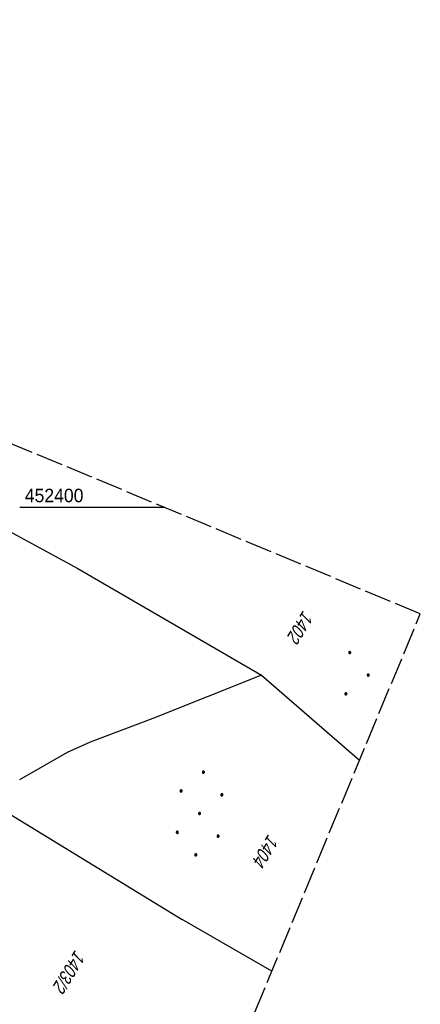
# Model space of a CAD drawing. Extents: x 508338 to 508887, y 451697 to 452490.
# Tile 37 of 37: x 508813 to 508887, y 452308 to 452490. Entities that reach past the tile are written whole.
import ezdxf

# ---------------------------------------------------------------- set-up
doc = ezdxf.new("R2010")
doc.units = 0
doc.header["$LTSCALE"] = 10
doc.header["$MEASUREMENT"] = 0
doc.linetypes.add('LT00', pattern=[0])
doc.linetypes.add('LT14', pattern=[0.6, 0.5, -0.1])
doc.layers.add('-BLATT_120-RAND', color=7, linetype='LT14', plot=False)
for name, color, linetype in [('DFK_FLUR_NR', 250, 'LT00'), ('DFK_KATASTER', 250, 'LT00'), ('DFK_NUTZUNG', 250, 'LT00'), ('V120_RASTER', 250, 'LT00')]:
    doc.layers.add(name, color=color, linetype=linetype)
doc.styles.get("Standard").update_dxf_attribs({"font": 'ARIAL.TTF'})

# ---------------------------------------------------------------- blocks, each defined once
blk = doc.blocks.new('Ackerland7')
at = {"layer": 'DFK_NUTZUNG', "color": 0, "linetype": 'ByBlock'}
for p, q in [((-4, 3.93), (-4, 3.67)), ((-3.95, 3.63), (-3.95, 3.97)), ((-3.9, 3.99), (-3.9, 3.61)), ((-3.85, 3.6), (-3.85, 4)), ((-3.8, 3.99), (-3.8, 3.61)), ((-3.75, 3.63), (-3.75, 3.97)), ((-3.7, 3.93), (-3.7, 3.67)), ((-3.65, 3.8), (-3.65, 3.8)), ((3.7, 3.93), (3.7, 3.67)), ((3.75, 3.63), (3.75, 3.97)), ((3.8, 3.99), (3.8, 3.61)), ((3.85, 3.6), (3.85, 4)), ((3.9, 3.99), (3.9, 3.61)), ((3.95, 3.63), (3.95, 3.97)), ((4, 3.93), (4, 3.67)), ((4.05, 3.8), (4.05, 3.8)), ((-7.85, 0.13), (-7.85, -0.13)), ((-7.8, -0.17), (-7.8, 0.17)), ((-7.75, 0.19), (-7.75, -0.19)), ((-7.7, -0.2), (-7.7, 0.2)), ((-7.65, 0.19), (-7.65, -0.19)), ((-7.6, -0.17), (-7.6, 0.17)), ((-7.55, 0.13), (-7.55, -0.13)), ((-7.5, 0), (-7.5, 0)), ((-0.15, 0.13), (-0.15, -0.13)), ((-0.1, -0.17), (-0.1, 0.17)), ((-0.05, 0.19), (-0.05, -0.19)), ((0, -0.2), (0, 0.2)), ((0.05, 0.19), (0.05, -0.19)), ((0.1, -0.17), (0.1, 0.17)), ((0.15, 0.13), (0.15, -0.13)), ((0.2, 0), (0.2, 0)), ((7.55, 0.13), (7.55, -0.13)), ((7.6, -0.17), (7.6, 0.17)), ((7.65, 0.19), (7.65, -0.19)), ((7.7, -0.2), (7.7, 0.2)), ((7.75, 0.19), (7.75, -0.19)), ((7.8, -0.17), (7.8, 0.17)), ((7.85, 0.13), (7.85, -0.13)), ((7.9, 0), (7.9, 0)), ((-3.95, -3.97), (-3.95, -3.63)), ((-3.9, -3.61), (-3.9, -3.99)), ((-3.85, -4), (-3.85, -3.6)), ((-3.8, -3.61), (-3.8, -3.99)), ((-3.75, -3.97), (-3.75, -3.63)), ((3.75, -3.97), (3.75, -3.63)), ((3.8, -3.61), (3.8, -3.99)), ((3.85, -4), (3.85, -3.6)), ((3.9, -3.61), (3.9, -3.99)), ((3.95, -3.97), (3.95, -3.63)), ((-4, -3.67), (-4, -3.93)), ((-3.7, -3.67), (-3.7, -3.93)), ((-3.65, -3.8), (-3.65, -3.8)), ((3.7, -3.67), (3.7, -3.93)), ((4, -3.67), (4, -3.93)), ((4.05, -3.8), (4.05, -3.8))]:
    blk.add_line(p, q, dxfattribs=at)
for points in [[(-3.65, 3.8), (-3.67, 3.89), (-3.73, 3.96), (-3.81, 3.99), (-3.89, 3.99), (-3.97, 3.96), (-4.03, 3.89), (-4.05, 3.8), (-4.03, 3.71), (-3.97, 3.64), (-3.89, 3.6), (-3.81, 3.6), (-3.73, 3.64), (-3.67, 3.71), (-3.65, 3.8)], [(4.05, 3.8), (4.03, 3.89), (3.97, 3.96), (3.89, 3.99), (3.81, 3.99), (3.73, 3.96), (3.67, 3.89), (3.65, 3.8), (3.67, 3.71), (3.73, 3.64), (3.81, 3.61), (3.89, 3.61), (3.97, 3.64), (4.03, 3.71), (4.05, 3.8)], [(-7.5, 0), (-7.52, 0.09), (-7.58, 0.16), (-7.66, 0.19), (-7.74, 0.19), (-7.82, 0.16), (-7.88, 0.09), (-7.9, 0)], [(0.2, 0), (0.18, 0.09), (0.12, 0.16), (0.04, 0.19), (-0.04, 0.19), (-0.12, 0.16), (-0.18, 0.09), (-0.2, 0)], [(-0.2, 0), (-0.18, -0.09), (-0.12, -0.16), (-0.04, -0.19), (0.04, -0.19), (0.12, -0.16), (0.18, -0.09), (0.2, 0)], [(7.9, 0), (7.88, 0.09), (7.82, 0.16), (7.74, 0.19), (7.66, 0.19), (7.58, 0.16), (7.52, 0.09), (7.5, 0)], [(7.5, 0), (7.52, -0.09), (7.58, -0.16), (7.66, -0.19), (7.74, -0.19), (7.82, -0.16), (7.88, -0.09), (7.9, 0)], [(-7.9, 0), (-7.88, -0.09), (-7.82, -0.16), (-7.74, -0.19), (-7.66, -0.19), (-7.58, -0.16), (-7.52, -0.09), (-7.5, 0)], [(-3.65, -3.8), (-3.67, -3.71), (-3.73, -3.64), (-3.81, -3.61), (-3.89, -3.61), (-3.97, -3.64), (-4.03, -3.71), (-4.05, -3.8), (-4.03, -3.89), (-3.97, -3.96), (-3.89, -3.99), (-3.81, -3.99), (-3.73, -3.96), (-3.67, -3.89), (-3.65, -3.8)], [(4.05, -3.8), (4.03, -3.71), (3.97, -3.64), (3.89, -3.61), (3.81, -3.61), (3.73, -3.64), (3.67, -3.71), (3.65, -3.8), (3.67, -3.89), (3.73, -3.96), (3.81, -3.99), (3.89, -3.99), (3.97, -3.96), (4.03, -3.89), (4.05, -3.8)]]:
    blk.add_lwpolyline(points, dxfattribs=at)
blk = doc.blocks.new('Ackerland3')
at = {"layer": 'DFK_NUTZUNG', "color": 0, "linetype": 'ByBlock'}
for p, q in [((-0.15, 2.66), (-0.15, 2.4)), ((-0.1, 2.36), (-0.1, 2.7)), ((-0.05, 2.72), (-0.05, 2.34)), ((0, 2.33), (0, 2.73)), ((0.05, 2.72), (0.05, 2.34)), ((0.1, 2.36), (0.1, 2.7)), ((0.15, 2.66), (0.15, 2.4)), ((0.2, 2.53), (0.2, 2.53)), ((-4, -1.14), (-4, -1.4)), ((-3.95, -1.44), (-3.95, -1.1)), ((-3.9, -1.07), (-3.9, -1.46)), ((-3.85, -1.46), (-3.85, -1.07)), ((-3.8, -1.07), (-3.8, -1.46)), ((-3.75, -1.44), (-3.75, -1.1)), ((-3.7, -1.14), (-3.7, -1.4)), ((-3.65, -1.27), (-3.65, -1.26)), ((3.7, -1.14), (3.7, -1.4)), ((3.75, -1.44), (3.75, -1.1)), ((3.8, -1.07), (3.8, -1.46)), ((3.85, -1.46), (3.85, -1.07)), ((3.9, -1.07), (3.9, -1.46)), ((3.95, -1.44), (3.95, -1.1)), ((4, -1.14), (4, -1.4)), ((4.05, -1.27), (4.05, -1.26))]:
    blk.add_line(p, q, dxfattribs=at)
for points in [[(0.2, 2.53), (0.18, 2.62), (0.12, 2.69), (0.04, 2.73), (-0.04, 2.73), (-0.12, 2.69), (-0.18, 2.62), (-0.2, 2.53), (-0.18, 2.45), (-0.12, 2.38), (-0.04, 2.34), (0.04, 2.34), (0.12, 2.38), (0.18, 2.45), (0.2, 2.53)], [(-3.65, -1.27), (-3.67, -1.18), (-3.73, -1.11), (-3.81, -1.07), (-3.89, -1.07), (-3.97, -1.11), (-4.03, -1.18), (-4.05, -1.27)], [(-4.05, -1.27), (-4.03, -1.35), (-3.97, -1.42), (-3.89, -1.46), (-3.81, -1.46), (-3.73, -1.42), (-3.67, -1.35), (-3.65, -1.27)], [(4.05, -1.27), (4.03, -1.18), (3.97, -1.11), (3.89, -1.07), (3.81, -1.07), (3.73, -1.11), (3.67, -1.18), (3.65, -1.27)], [(3.65, -1.27), (3.67, -1.35), (3.73, -1.42), (3.81, -1.46), (3.89, -1.46), (3.97, -1.42), (4.03, -1.35), (4.05, -1.27)]]:
    blk.add_lwpolyline(points, dxfattribs=at)

msp = doc.modelspace()

# ---------------------------------------------------------------- linework, layer by layer
at = {"layer": '-BLATT_120-RAND'}
msp.add_lwpolyline([(508622.09, 452490.47), (508338.04, 451807.15), (508603.06, 451696.99), (508887.1, 452380.3), (508622.09, 452490.47)], dxfattribs=at)
at = {"layer": 'DFK_KATASTER'}
for p, q in [((508796.85, 452403.23), (508823.52, 452388.69)), ((508823.52, 452388.69), (508857.62, 452368.91)), ((508857.62, 452368.91), (508837.46, 452360.9)), ((508857.62, 452368.91), (508875.81, 452353.15)), ((508837.46, 452360.9), (508825.82, 452356.54)), ((508825.82, 452356.54), (508821.57, 452354.58)), ((508821.57, 452354.58), (508812.71, 452349.56)), ((508803.29, 452347.83), (508842.88, 452323.62)), ((508803.29, 452347.83), (508842.88, 452323.62)), ((508859.57, 452314.08), (508842.88, 452323.62))]:
    msp.add_line(p, q, dxfattribs=at)
at = {"layer": 'V120_RASTER'}
msp.add_line((508839.72, 452400), (508812.8, 452400), dxfattribs=at)

# ---------------------------------------------------------------- block references
at = {"layer": 'DFK_NUTZUNG'}
for name, p, rotation in [('Ackerland3', (508874.91, 452369.18), 264.7376999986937), ('Ackerland7', (508846.14, 452343.28), 264.7376999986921)]:
    msp.add_blockref(name, p, dxfattribs=dict(at, rotation=rotation))

# ---------------------------------------------------------------- texts
at = {"layer": 'DFK_FLUR_NR', "oblique": 13.754, "width": 0.75}
for s, p in [('1402', (508865.37, 452381.07)), ('1404', (508858.91, 452339.58)), ('1403/2', (508823.06, 452318.12))]:
    msp.add_text(s, height=2.5, rotation=238.2858, dxfattribs=at).set_placement(p)
at = {"layer": 'V120_RASTER', "width": 0.934}
msp.add_text(' 452400', height=2.5, rotation=0.0003, dxfattribs=at).set_placement((508812.8, 452401))

doc.saveas('drawing.dxf')
